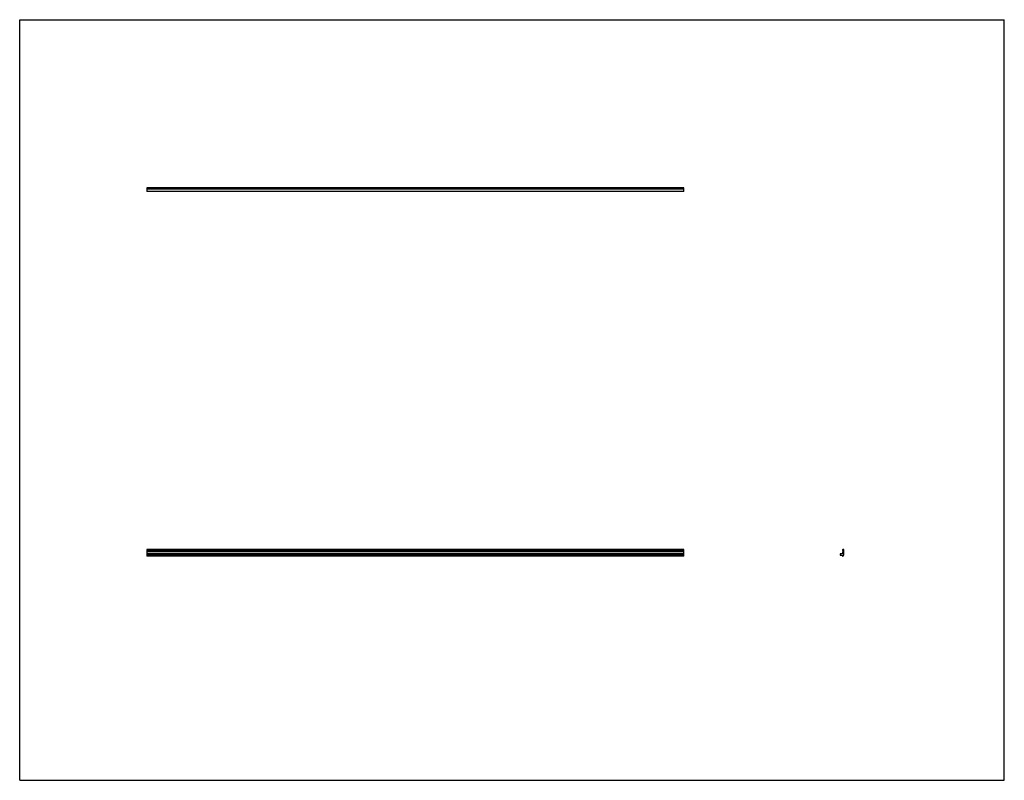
# Model space of a CAD drawing. Header units: inches. Extents: x 0 to 88, y 0 to 68.
import ezdxf

# ---------------------------------------------------------------- set-up
doc = ezdxf.new("R2010")
doc.units = ezdxf.units.IN
doc.header["$LTSCALE"] = 4.84
doc.header["$MEASUREMENT"] = 0
doc.layers.get('0').update_dxf_attribs({"linetype": 'CONTINUOUS'})

msp = doc.modelspace()

# ---------------------------------------------------------------- linework, layer by layer
at = {"color": 7, "linetype": 'CONTINUOUS'}
for p, q in [((0, 0), (0, 68)), ((0, 68), (88, 68)), ((88, 0), (88, 68)), ((11.366, 52.981), (11.366, 52.863)), ((11.366, 52.981), (59.366, 52.981)), ((59.366, 52.967), (11.366, 52.967)), ((11.366, 52.879), (59.366, 52.879)), ((59.366, 52.863), (11.366, 52.863)), ((11.366, 52.849), (11.366, 52.651)), ((59.366, 52.849), (11.366, 52.849)), ((59.366, 52.651), (59.366, 52.981)), ((11.366, 52.667), (59.366, 52.667)), ((59.366, 52.651), (11.366, 52.651)), ((11.366, 20.621), (11.366, 20.121)), ((59.366, 20.621), (11.366, 20.621)), ((59.366, 20.54), (11.366, 20.54)), ((59.366, 20.416), (11.366, 20.416)), ((59.366, 20.254), (59.366, 20.621)), ((73.548, 20.606), (73.548, 20.555)), ((73.548, 20.401), (73.548, 20.254)), ((73.652, 20.621), (73.564, 20.621)), ((73.566, 20.54), (73.587, 20.544)), ((73.587, 20.412), (73.566, 20.416)), ((73.587, 20.544), (73.587, 20.412)), ((73.666, 20.136), (73.666, 20.606)), ((59.366, 20.239), (11.366, 20.239)), ((59.366, 20.121), (11.366, 20.121)), ((11.366, 20.106), (11.366, 20.041)), ((59.366, 20.041), (11.366, 20.041)), ((59.366, 20.041), (59.366, 20.239)), ((73.336, 20.224), (73.336, 20.136)), ((73.534, 20.239), (73.352, 20.239)), ((73.352, 20.121), (73.533, 20.121)), ((73.547, 20.106), (73.547, 20.056)), ((73.563, 20.041), (73.593, 20.041)), ((73.607, 20.106), (73.607, 20.056)), ((73.623, 20.121), (73.652, 20.121)), ((0, 0), (88, 0))]:
    msp.add_line(p, q, dxfattribs=at)
for centre, start, end in [((73.533, 20.254), 271.62085, 360), ((73.563, 20.606), 86.36043, 180), ((73.563, 20.555), 180, 278.75293), ((73.563, 20.401), 81.25133, 180), ((73.651, 20.606), 0, 88.37915), ((73.351, 20.224), 86.36043, 180), ((73.351, 20.136), 180, 274.6611), ((73.532, 20.106), 0, 88.36044), ((73.562, 20.056), 180, 274.6611), ((73.592, 20.056), 271.63956, 360), ((73.622, 20.106), 85.3389, 180), ((73.651, 20.136), 271.63956, 360)]:
    msp.add_arc(centre, 0.015, start, end, dxfattribs=at)

doc.saveas('drawing.dxf')
